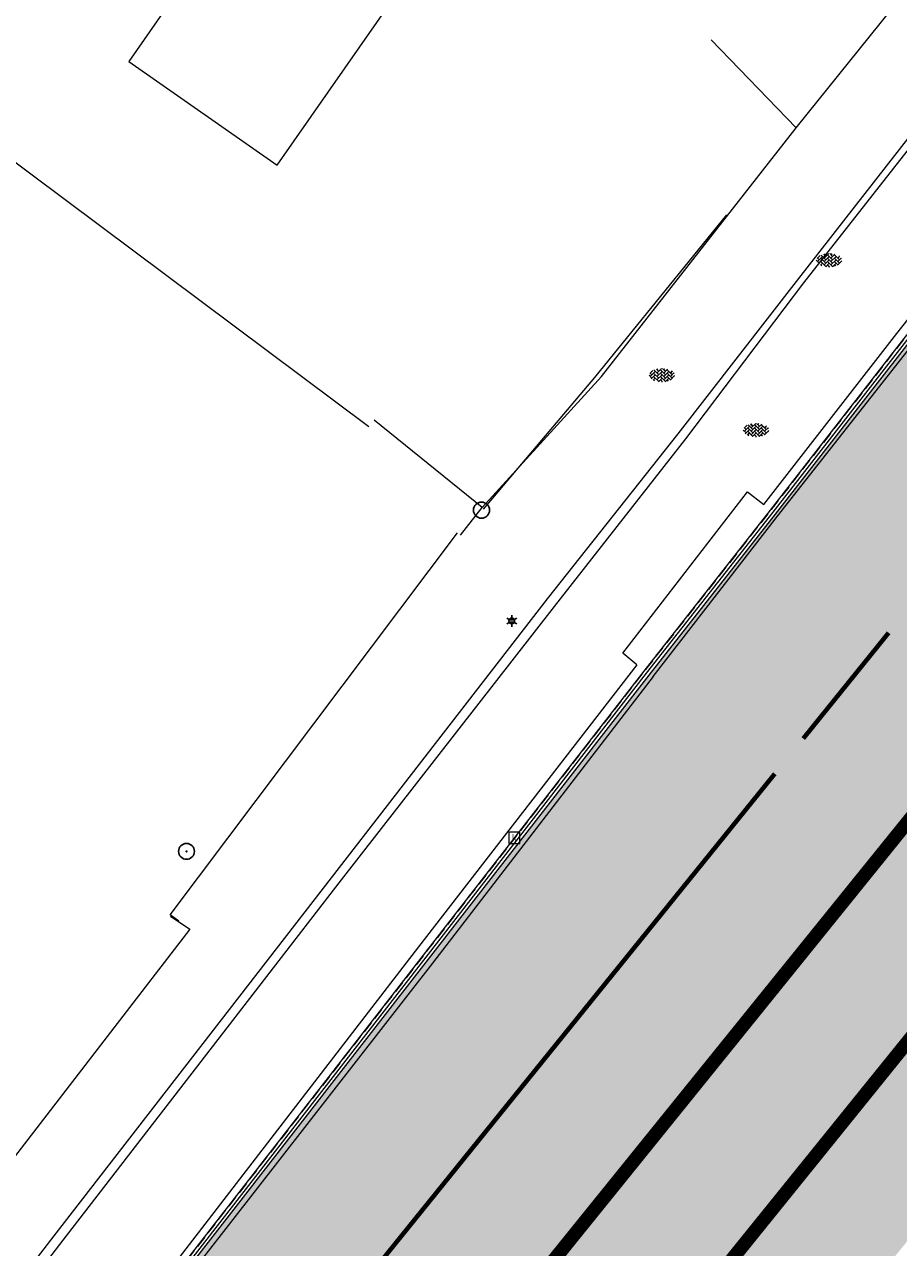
# Model space of a CAD drawing. Header units: metres. Extents: x 187916 to 189411, y 333285 to 334910.
# Tile 70 of 256: x 188337 to 188356, y 334377 to 334404. Entities that reach past the tile are written whole.
import ezdxf
from ezdxf.enums import TextEntityAlignment as Align

# ---------------------------------------------------------------- set-up
doc = ezdxf.new("R2010")
doc.units = ezdxf.units.M
for name, pattern in [('DASHED2', [0.375, 0.25, -0.125]), ('VW-1-1_STREEP', [2, 1, -1]), ('VW-1-3_STREEP', [4, 1, -3])]:
    doc.linetypes.add(name, pattern=pattern)
for name, color, linetype, lineweight in [('B-ME-GR-BOOM-S', 253, 'Continuous', 25), ('B-ME-IE-MEUBILAIR_WEGMEUBILAIR_LICHTMAST-S', 253, 'Continuous', 25), ('B-ME-IE-TERREINAFSCHEIDING_KUNSTMATIG_MUUR-G', 253, 'IE-TERREINAFSCHEIDING-KUNSTMATIG-DICHT', 18), ('B-ME-IE-TERREINAFSCHEIDING_NATUURLIJK_HAAG-G', 253, 'IE-TERREINAFSCHEIDING-NATUURLIJK-HAAG', 18), ('B-ME-RI-HWA_KOLK-S', 253, 'Continuous', 25), ('B-ME-VH-KANTOPSLUITING_ACHTERKANTBAND-G', 253, 'Continuous', 18), ('B-ME-VH-VERHARDING_ASFALT-G', 253, 'Continuous', 18), ('B-ME-VH-VERHARDING_BETONSTRAATSTEEN-G', 253, 'Continuous', 18), ('B-ME-VH-VERHARDING_BETONSTRAATSTEEN-S', 253, 'Continuous', 25), ('B-WE-IE-TERREINAFSCHEIDING_KUNSTMATIG_HEKWERK_RASTER-G', 253, 'IE-TERREINAFSCHEIDING_KUNSTMATIG-SO', 15), ('B-WE-IE-TERREINAFSCHEIDING_KUNSTMATIG_MUUR-G', 253, 'IE-TERREINAFSCHEIDING_KUNSTMATIG-SO', 15), ('B-WE-OG-BEBOUWING-GV', 253, 'Continuous', 15), ('N-WE-VH-HERSTRATEN-A-200', 252, 'Continuous', 18), ('N-WE-VH-KANTVERHARDING_STREKLAAG_SBS-G', 130, 'Continuous', 18), ('N-WE-VH-VERHARDING_ASFALT_RIJWEG-A', 251, 'Continuous', 18), ('N-WE-VW-MARKERING_LANGS_STREEP-G', 251, 'Continuous', 0), ('N-WE-VW-MARKERING_LANGS_STREEP_11-G', 251, 'VW-1-1_STREEP', 0), ('N-WE-VW-MARKERING_LANGS_STREEP_13-G', 251, 'VW-1-3_STREEP', 0), ('NAKIJKEN', 253, 'Continuous', 25)]:
    doc.layers.add(name, color=color, linetype=linetype, lineweight=lineweight)
doc.layers.add('N-WE-VH-MATERIAALSCHEIDING-G', color=7, linetype='DASHED2')
doc.layers.add('N-WE-VH-VERHARDING_PRINTBETON-A', color=251, linetype='Continuous')
doc.styles.add('NLCS-ISO', font='NLCS-ISO.ttf')
doc.linetypes.add('IE-TERREINAFSCHEIDING-KUNSTMATIG-DICHT', pattern='A,8,-1,[82,NLCS.SHX,S=0.75,R=90,X=0,Y=0],-1', length=10)
doc.linetypes.add('IE-TERREINAFSCHEIDING-NATUURLIJK-HAAG', pattern='A,7,-1.5,[67,NLCS.SHX,S=0.75,R=45,X=0,Y=0],-1.5', length=10)
doc.linetypes.add('IE-TERREINAFSCHEIDING_KUNSTMATIG-SO', pattern='A,4,[82,NLCS.SHX,S=0.75,R=90,X=0,Y=0],4,-2', length=10)

# ---------------------------------------------------------------- blocks, each defined once
blk = doc.blocks.new('SVH-BSS_KEIFORMAAT_KEPER-SO')
at = {"ltscale": 0.1}
for p, q in [((-5.34, 0.88), (-4.45, 0)), ((-5.2, 0.74), (-4.03, 1.91)), ((-5.2, -0.74), (-2.97, 1.48)), ((-4.81, -1.84), (-2.97, 0)), ((-4.56, 1.6), (-4.45, 1.48)), ((-3.71, 0.74), (-1.48, -1.48)), ((-3.6, 2.11), (-1.48, 0)), ((-2.48, 2.48), (-1.48, 1.48)), ((-2.23, 0.74), (-0.21, 2.76)), ((-2.23, 2.23), (-1.85, 2.61)), ((-2.23, -0.74), (0, 1.48)), ((-2.23, -2.23), (0, 0)), ((-0.74, 2.23), (1.48, 0)), ((-0.74, 0.74), (1.48, -1.48)), ((0.22, 2.75), (1.48, 1.48)), ((0.74, 2.23), (1.2, 2.68)), ((0.74, 0.74), (2.45, 2.45)), ((0.74, -0.74), (2.97, 1.48)), ((0.74, -2.23), (2.97, 0)), ((2.23, 2.23), (4.45, 0)), ((2.23, 0.74), (4.45, -1.48)), ((3.71, 0.74), (4.5, 1.53)), ((3.71, -0.74), (5.25, 0.79)), ((4.22, 1.72), (4.45, 1.48)), ((5.2, 0.74), (5.39, 0.55)), ((-5.73, -0.2), (-4.45, -1.48)), ((-3.89, -2.41), (-2.97, -1.48)), ((-3.71, -0.74), (-1.48, -2.97)), ((-3.71, -2.23), (-3.27, -2.67)), ((-1.59, -3.08), (0, -1.48)), ((-0.74, -0.74), (1.48, -2.97)), ((-0.74, -2.23), (0.21, -3.18)), ((-0.22, -3.19), (0, -2.97)), ((1.36, -3.09), (2.97, -1.48)), ((2.23, -0.74), (3.84, -2.36)), ((2.23, -2.23), (2.78, -2.78)), ((3.71, -2.23), (5.57, -0.37)), ((5.2, -0.74), (5.41, -0.95))]:
    blk.add_line(p, q, dxfattribs=at)
at = {"style": 'NLCS-ISO'}
blk.add_attdef('FORMAAT', text='', height=1.8, dxfattribs=at).set_placement((-5.83, -0.22), align=Align.MIDDLE_RIGHT)
blk.add_attdef('KLEUR', text='', height=1.8, dxfattribs=at).set_placement((5.82, -0.22), align=Align.MIDDLE_LEFT)
at = {"style": 'NLCS-ISO', "flags": 1}
blk.add_attdef('FUNCTIE', text='', height=1.8, dxfattribs=at).set_placement((0.12, -3.58), align=Align.MIDDLE_CENTER)
blk = doc.blocks.new('B-SIE-WEG_LICHTMAST-SO')
at = {"ltscale": 0.1}
for p, q in [((-1.1, 0.63), (-2.19, 1.27)), ((0, 1.27), (0, 2.53)), ((1.1, 0.63), (2.19, 1.27)), ((-1.1, -0.63), (-2.19, -1.27)), ((0, -1.27), (0, -2.53)), ((1.1, -0.63), (2.19, -1.27))]:
    blk.add_line(p, q, dxfattribs=at)
at = {"flags": 128}
for points in [[(-1.16, 0.5), (1.16, 0.5)], [(-1.16, -0.5), (1.16, -0.5)]]:
    blk.add_lwpolyline(points, dxfattribs=at)
at = {"ltscale": 0.1}
blk.add_circle((0, 0), 1.27, dxfattribs=at)
at = {"style": 'NLCS-ISO'}
blk.add_attdef('TYPE', text='', height=1.8, dxfattribs=at).set_placement((0, 2.53), align=Align.BOTTOM_CENTER)
blk = doc.blocks.new('SGR-BOOM_01')
at = {"ltscale": 0.1}
h = blk.add_hatch(color=256, dxfattribs=at)
edge = h.paths.add_edge_path()
edge.add_arc((0, 0), 0.15, 0, 360)
for radius in [2.5, 0.045]:
    blk.add_circle((0, 0), radius)
blk.add_circle((0, 0), 0.15, dxfattribs=at)
blk = doc.blocks.new('SRI-KOLK-SO')
at = {"color": 0, "linetype": 'ByBlock', "lineweight": 18}
blk.add_lwpolyline([(-1.125, -1.125), (1.125, -1.125), (1.125, 1.125), (-1.125, 1.125)], close=True, dxfattribs=at)
at = {"color": 0, "linetype": 'ByBlock', "lineweight": 18, "style": 'NLCS-ISO'}
blk.add_text('k', height=1.5, dxfattribs=at).set_placement((0, 0), align=Align.MIDDLE_CENTER)
blk = doc.blocks.new('DTM')
at = {"layer": 'B-ME-IE-TERREINAFSCHEIDING_KUNSTMATIG_MUUR-G', "ltscale": 0.2, "flags": 128}
blk.add_lwpolyline([(188346.176, 334392.275), (188346.653, 334392.887)], dxfattribs=at)
at = {"layer": 'B-ME-IE-TERREINAFSCHEIDING_NATUURLIJK_HAAG-G', "ltscale": 0.2, "flags": 128}
for points in [[(188339.777, 334383.857), (188340.203, 334383.572)], [(188340.203, 334383.572), (188336.06, 334378.195)]]:
    blk.add_lwpolyline(points, dxfattribs=at)
at = {"layer": 'B-ME-VH-KANTOPSLUITING_ACHTERKANTBAND-G', "ltscale": 0.2, "flags": 128}
for points in [[(188365.59, 334413.264), (188353.638, 334397.943)], [(188350.068, 334389.411), (188349.758, 334389.668), (188352.512, 334393.234), (188352.872, 334392.954), (188355.812, 334396.73), (188358.182, 334399.726), (188363.107, 334405.897), (188367.545, 334411.396), (188367.573, 334411.695), (188367.312, 334411.576), (188367.175, 334411.697)], [(188350.068, 334389.411), (188345.253, 334383.182), (188339.073, 334375.165), (188334.321, 334368.974), (188333.96, 334369.253), (188330.835, 334365.186), (188331.199, 334364.915), (188327.173, 334359.648), (188321.59, 334352.325), (188321.219, 334352.593), (188318.654, 334349.242), (188319.014, 334348.969), (188317.108, 334346.417), (188316.125, 334345.058)]]:
    blk.add_lwpolyline(points, dxfattribs=at)
at = {"layer": 'B-ME-VH-VERHARDING_ASFALT-G', "ltscale": 0.2, "flags": 128}
for points in [[(188350.434, 334389.154), (188353.179, 334392.692), (188356.139, 334396.464), (188358.522, 334399.469), (188363.419, 334405.654), (188367.849, 334411.145), (188367.882, 334412.017), (188367.68, 334412.341), (188366.289, 334413.467), (188370.288, 334418.472), (188371.455, 334420.619), (188371.918, 334423.713), (188371.369, 334426.281), (188370.324, 334428.234), (188369.552, 334429.556), (188367.924, 334432.088), (188365.831, 334434.904), (188362.424, 334438.566)], [(188350.434, 334389.154), (188345.557, 334382.823), (188339.418, 334374.931), (188334.636, 334368.691), (188331.516, 334364.636), (188327.48, 334359.35), (188321.918, 334352.044), (188319.373, 334348.715), (188317.479, 334346.231), (188316.451, 334344.798), (188313.086, 334339.918), (188307.632, 334332.079), (188305.757, 334329.332), (188302.276, 334324.322), (188300.418, 334321.671), (188296.985, 334316.729), (188294.409, 334313.074), (188293.425, 334311.649)]]:
    blk.add_lwpolyline(points, dxfattribs=at)
at = {"layer": 'B-ME-VH-VERHARDING_BETONSTRAATSTEEN-G', "ltscale": 0.2, "flags": 128}
for points in [[(188346.653, 334392.887), (188349.287, 334395.779), (188353.587, 334401.266), (188359.207, 334408.26), (188359.995, 334409.269), (188361.076, 334410.457), (188363.099, 334412.921), (188363.354, 334412.701), (188368.974, 334419.61), (188369.018, 334420.546), (188369.277, 334424.097), (188369.363, 334424.794), (188368.447, 334427.152), (188364.421, 334433.394), (188361.676, 334436.61), (188358.174, 334439.896)], [(188365.755, 334413.146), (188353.752, 334397.846)], [(188350.232, 334389.268), (188353.025, 334392.825), (188355.975, 334396.617), (188358.369, 334399.623), (188363.237, 334405.759), (188367.673, 334411.289), (188367.723, 334411.84), (188367.175, 334411.697)], [(188353.587, 334401.266), (188351.711, 334403.209)], [(188352.051, 334399.351), (188349.134, 334395.753), (188346.681, 334392.848)], [(188353.638, 334397.943), (188350.974, 334394.514), (188348.093, 334390.867), (188343.325, 334384.71), (188337.203, 334376.802), (188332.316, 334370.455), (188329.233, 334366.381), (188325.941, 334362.109), (188322.723, 334357.9), (188317.097, 334350.515), (188314.556, 334347.055), (188310.767, 334341.629), (188305.554, 334334.126), (188298.795, 334327.061), (188296.796, 334324.199), (188293.287, 334319.135), (188290.076, 334314.57)], [(188353.752, 334397.846), (188351.142, 334394.404), (188348.243, 334390.698), (188343.493, 334384.597), (188337.401, 334376.708), (188332.499, 334370.326), (188329.376, 334366.216), (188326.111, 334361.959), (188322.904, 334357.764), (188317.264, 334350.399), (188314.717, 334346.959), (188310.944, 334341.505), (188305.703, 334333.982), (188298.946, 334326.939), (188296.973, 334324.112), (188293.423, 334319.04), (188290.253, 334314.509)], [(188346.653, 334392.887), (188344.271, 334394.816)], [(188293.209, 334311.772), (188294.257, 334313.25), (188296.788, 334316.871), (188295.167, 334318.017), (188298.609, 334322.956), (188300.268, 334321.823), (188302.102, 334324.462), (188305.509, 334329.416), (188307.466, 334332.256), (188312.91, 334340.076), (188316.286, 334344.929), (188317.276, 334346.316), (188319.18, 334348.86), (188321.738, 334352.184), (188327.316, 334359.494), (188331.345, 334364.761), (188334.459, 334368.836), (188339.196, 334375.057), (188345.362, 334382.996), (188350.232, 334389.268)]]:
    blk.add_lwpolyline(points, dxfattribs=at)
at = {"layer": 'B-WE-IE-TERREINAFSCHEIDING_KUNSTMATIG_HEKWERK_RASTER-G', "ltscale": 0.2, "flags": 128}
blk.add_lwpolyline([(188339.962, 334383.749), (188339.769, 334383.886)], dxfattribs=at)
at = {"layer": 'B-WE-IE-TERREINAFSCHEIDING_KUNSTMATIG_MUUR-G', "ltscale": 0.2, "flags": 128}
for points in [[(188344.157, 334394.664), (188331.494, 334404.13)], [(188339.769, 334383.886), (188346.109, 334392.328)]]:
    blk.add_lwpolyline(points, dxfattribs=at)
at = {"layer": 'B-WE-OG-BEBOUWING-GV', "ltscale": 0.2, "flags": 128}
blk.add_lwpolyline([(188339.647, 334403.877), (188338.853, 334402.736), (188342.133, 334400.447), (188349.16, 334410.517)], dxfattribs=at)
at = {"layer": 'NAKIJKEN'}
blk.add_circle((188346.642, 334392.827), 0.178, dxfattribs=at)
at = {"layer": 'B-ME-GR-BOOM-S', "xscale": 0.07, "yscale": 0.07, "zscale": 0.07}
blk.add_blockref('SGR-BOOM_01', (188340.13, 334385.291), dxfattribs=at)
at = {"layer": 'B-ME-IE-MEUBILAIR_WEGMEUBILAIR_LICHTMAST-S', "xscale": 0.05, "yscale": 0.05, "zscale": 0.05}
blk.add_blockref('B-SIE-WEG_LICHTMAST-SO', (188347.309, 334390.379), dxfattribs=at)
at = {"layer": 'B-ME-RI-HWA_KOLK-S', "xscale": 0.11, "yscale": 0.11, "zscale": 0.11}
blk.add_blockref('SRI-KOLK-SO', (188347.367, 334385.592), dxfattribs=at)
at = {"layer": 'B-ME-VH-VERHARDING_BETONSTRAATSTEEN-S', "xscale": 0.05, "yscale": 0.05, "zscale": 0.05}
for p in [(188354.32, 334398.354), (188350.627, 334395.816), (188352.705, 334394.604)]:
    blk.add_blockref('SVH-BSS_KEIFORMAAT_KEPER-SO', p, dxfattribs=at)
blk = doc.blocks.new('ontwerp Wilhelmina- & Engelenkampstraat')
at = {"layer": 'N-WE-VH-HERSTRATEN-A-200'}
h = blk.add_hatch(dxfattribs=at)
h.set_pattern_fill('AVH-HERSTRATEN-SO', color=256, scale=0.2, angle=45, pattern_type=2)
h.set_pattern_definition([(105, (188105.68291, 334536.56465), (-0.19318517, -0.05176381), [])])
h.paths.add_polyline_path([(188376.462, 334396.467), (188376.141, 334396.736), (188376.078, 334396.659), (188375.513, 334396.086), (188375.45, 334396.009), (188340.088, 334352.215), (188335.321, 334346.142, -0.018589), (188332.818, 334343.185), (188325.496, 334335.163, 0.026326), (188324.169, 334333.546), (188322.076, 334330.702), (188321.615, 334329.924), (188321.94, 334329.674), (188324.572, 334333.25, -0.026326), (188325.865, 334334.826), (188333.187, 334342.848, 0.018589), (188335.715, 334345.833), (188340.479, 334351.904)])
at = {"layer": 'N-WE-VH-VERHARDING_ASFALT_RIJWEG-A', "transparency": 33554610}
h = blk.add_hatch(color=256, dxfattribs=at)
h.dxf.hatch_style = 1
edge = h.paths.add_edge_path()
edge.add_line((188319.448, 334344.532), (188319.709, 334344.905))
edge.add_line((188319.709, 334344.905), (188320.05, 334345.258))
edge.add_line((188320.05, 334345.258), (188320.526, 334345.41))
edge.add_line((188320.526, 334345.41), (188320.936, 334345.385))
edge.add_line((188320.936, 334345.385), (188321.287, 334345.208))
edge.add_line((188321.287, 334345.208), (188321.745, 334344.897))
edge.add_line((188321.745, 334344.897), (188322.045, 334344.517))
edge.add_line((188322.045, 334344.517), (188322.191, 334344.154))
edge.add_line((188322.191, 334344.154), (188322.177, 334343.688))
edge.add_line((188322.177, 334343.688), (188321.989, 334343.297))
edge.add_line((188321.989, 334343.297), (188319.084, 334339.177))
edge.add_line((188319.084, 334339.177), (188318.234, 334337.94))
edge.add_line((188318.234, 334337.94), (188320.555, 334336.311))
edge.add_line((188320.555, 334336.311), (188321.131, 334337.132))
edge.add_line((188321.131, 334337.132), (188323.48, 334340.229))
edge.add_arc((188335.544, 334331.082), 15.14, 125.2659, 142.8274, ccw=False)
edge.add_line((188326.802, 334343.443), (188331.556, 334346.804))
edge.add_arc((188325.863, 334354.855), 9.86, 305.2659, 321.8722)
edge.add_line((188333.619, 334348.767), (188337.772, 334354.059))
edge.add_line((188337.772, 334354.059), (188373.543, 334398.358))
edge.add_line((188373.543, 334398.358), (188374.196, 334397.83))
edge.add_line((188374.196, 334397.83), (188375.676, 334399.688))
edge.add_line((188375.676, 334399.688), (188376.727, 334401.408))
edge.add_line((188376.727, 334401.408), (188377.397, 334402.641))
edge.add_line((188377.397, 334402.641), (188387.326, 334419.705))
edge.add_line((188387.326, 334419.705), (188389.489, 334423.249))
edge.add_line((188389.489, 334423.249), (188397.691, 334433.076))
edge.add_line((188397.691, 334433.076), (188407.772, 334444.925))
edge.add_line((188407.772, 334444.925), (188413.951, 334452.15))
edge.add_line((188413.951, 334452.15), (188416.043, 334454.594))
edge.add_line((188416.043, 334454.594), (188409.54, 334460.11))
edge.add_line((188409.54, 334460.11), (188407.378, 334457.756))
edge.add_line((188407.378, 334457.756), (188404.785, 334454.932))
edge.add_line((188404.785, 334454.932), (188400.57, 334450.836))
edge.add_line((188400.57, 334450.836), (188401.136, 334450.36))
edge.add_line((188401.136, 334450.36), (188396.137, 334444.767))
edge.add_line((188396.137, 334444.767), (188390.585, 334438.589))
edge.add_line((188390.585, 334438.589), (188390.475, 334438.682))
edge.add_line((188390.475, 334438.682), (188371.104, 334415.333))
edge.add_line((188371.104, 334415.333), (188370.465, 334414.564))
edge.add_line((188370.465, 334414.564), (188367.736, 334412.295))
edge.add_line((188367.736, 334412.295), (188367.512, 334412.056))
edge.add_arc((188367.517, 334411.599), 0.457, -34.937, 90.7062, ccw=False)
edge.add_line((188367.892, 334411.338), (188367.782, 334411.201))
edge.add_line((188367.782, 334411.201), (188363.346, 334405.672))
edge.add_line((188363.346, 334405.672), (188358.479, 334399.536))
edge.add_line((188358.479, 334399.536), (188356.085, 334396.53))
edge.add_line((188356.085, 334396.53), (188353.135, 334392.739))
edge.add_line((188353.135, 334392.739), (188350.342, 334389.182))
edge.add_line((188350.342, 334389.182), (188345.473, 334382.91))
edge.add_line((188345.473, 334382.91), (188339.307, 334374.972))
edge.add_line((188339.307, 334374.972), (188334.57, 334368.751))
edge.add_line((188334.57, 334368.751), (188331.456, 334364.676))
edge.add_line((188331.456, 334364.676), (188327.427, 334359.409))
edge.add_line((188327.427, 334359.409), (188321.849, 334352.099))
edge.add_line((188321.849, 334352.099), (188319.292, 334348.775))
edge.add_line((188319.292, 334348.775), (188317.276, 334346.083))
edge.add_line((188317.276, 334346.083), (188319.448, 334344.532))
at = {"layer": 'N-WE-VH-VERHARDING_PRINTBETON-A', "transparency": 33554610}
h = blk.add_hatch(dxfattribs=at)
h.set_pattern_fill('HEX', color=256, scale=0.05)
edge = h.paths.add_edge_path()
edge.add_line((188333.591, 334347.5), (188338.367, 334353.585))
edge.add_line((188338.367, 334353.585), (188372.651, 334396.044))
edge.add_line((188372.651, 334396.044), (188372.636, 334396.057))
edge.add_line((188372.636, 334396.057), (188372.698, 334396.135))
edge.add_line((188372.698, 334396.135), (188373.123, 334396.82))
edge.add_line((188373.123, 334396.82), (188373.186, 334396.898))
edge.add_line((188373.186, 334396.898), (188373.827, 334397.691))
edge.add_line((188373.827, 334397.691), (188373.593, 334397.88))
edge.add_line((188373.593, 334397.88), (188338.038, 334353.847))
edge.add_line((188338.038, 334353.847), (188333.887, 334348.557))
edge.add_arc((188325.863, 334354.855), 10.2, 305.2659, 321.8722, ccw=False)
edge.add_line((188331.752, 334346.527), (188329.75, 334345.111))
edge.add_line((188329.75, 334345.111), (188330.758, 334344.191))
edge.add_line((188330.758, 334344.191), (188331.193, 334344.668))
edge.add_arc((188294.322, 334378.321), 49.92, 317.6124, 321.8722)
at = {"layer": 'N-WE-VH-KANTVERHARDING_STREKLAAG_SBS-G', "flags": 128}
for points in [[(188317.219, 334346.123), (188319.236, 334348.818), (188321.794, 334352.141), (188327.372, 334359.452), (188331.401, 334364.718), (188334.515, 334368.794), (188339.251, 334375.014), (188345.417, 334382.953), (188350.287, 334389.225), (188353.08, 334392.782), (188356.03, 334396.574), (188358.424, 334399.579), (188363.292, 334405.715), (188367.728, 334411.245), (188367.836, 334411.38, 0.64244), (188367.475, 334411.984, 0.64244)], [(188317.276, 334346.083), (188319.292, 334348.775), (188321.849, 334352.099), (188327.427, 334359.409), (188331.456, 334364.676), (188334.57, 334368.751), (188339.307, 334374.972), (188345.473, 334382.91), (188350.342, 334389.182), (188353.135, 334392.739), (188356.085, 334396.53), (188358.479, 334399.536), (188363.346, 334405.672), (188367.782, 334411.201), (188367.892, 334411.338, 0.644474), (188367.468, 334412.053, 0.644474)]]:
    blk.add_lwpolyline(points, format="xyb", dxfattribs=at)
at = {"layer": 'N-WE-VH-MATERIAALSCHEIDING-G', "flags": 128}
blk.add_lwpolyline([(188317.162, 334346.164), (188319.18, 334348.86), (188321.738, 334352.184), (188327.316, 334359.494), (188331.345, 334364.761), (188334.459, 334368.836), (188339.196, 334375.057), (188345.362, 334382.996), (188350.232, 334389.268), (188353.025, 334392.825), (188355.975, 334396.617), (188358.369, 334399.623), (188363.237, 334405.759), (188367.673, 334411.289), (188367.779, 334411.421, 0.639768), (188367.483, 334411.914, 0.639768)], format="xyb", dxfattribs=at)
blk = doc.blocks.new('markering')
at = {"layer": 'N-WE-VW-MARKERING_LANGS_STREEP-G', "const_width": 0.1, "flags": 128}
blk.add_lwpolyline([(188353.116, 334387.005), (188336.866, 334366.88)], dxfattribs=at)
at = {"layer": 'N-WE-VW-MARKERING_LANGS_STREEP_11-G', "const_width": 0.1, "flags": 128}
blk.add_lwpolyline([(188355.629, 334390.117), (188353.745, 334387.783)], dxfattribs=at)
at = {"layer": 'N-WE-VW-MARKERING_LANGS_STREEP_13-G', "const_width": 0.3, "flags": 128}
for points in [[(188356.668, 334386.708), (188333.227, 334357.677), (188323.542, 334345.338)], [(188359.041, 334384.792), (188335.613, 334355.778), (188325.915, 334343.421)]]:
    blk.add_lwpolyline(points, dxfattribs=at)

msp = doc.modelspace()

# ---------------------------------------------------------------- block references
msp.add_blockref('DTM', (0, 0))

# ---------------------------------------------------------------- next in the draw order: block references
msp.add_blockref('ontwerp Wilhelmina- & Engelenkampstraat', (0, 0))

# ---------------------------------------------------------------- next in the draw order: block references
msp.add_blockref('markering', (0, 0))

doc.saveas('drawing.dxf')
